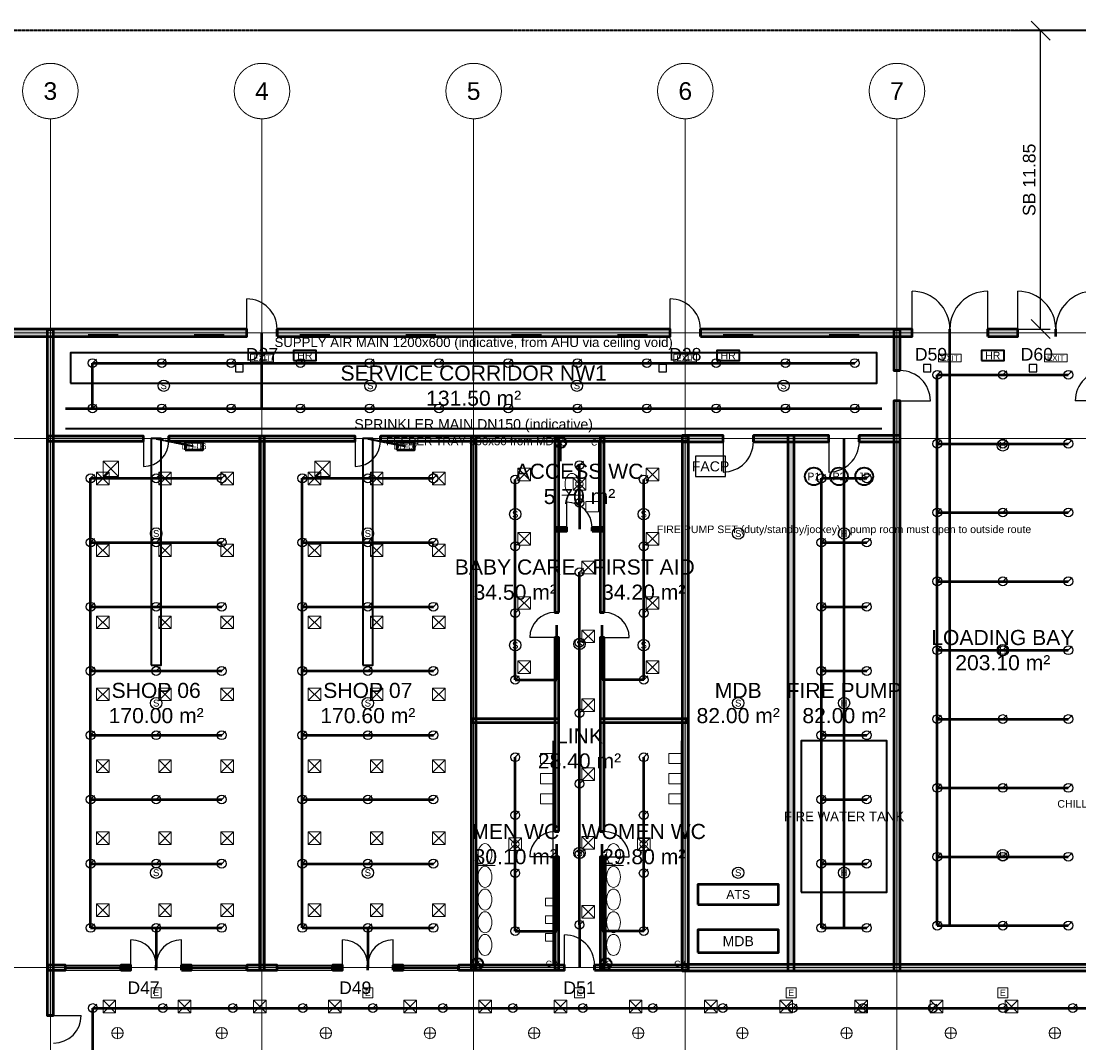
# Model space of a CAD drawing. Header units: millimetres. Extents: x -5300 to 125300, y -375 to 90375.
# Tile 5 of 10: x 21042 to 63018, y 49812 to 90375. Entities that reach past the tile are written whole.
import ezdxf
from ezdxf.enums import TextEntityAlignment as Align

# ---------------------------------------------------------------- set-up
doc = ezdxf.new("R2010")
doc.units = ezdxf.units.MM
for name, pattern in [('CENTER', [5.08, 3.175, -0.635, 0.635, -0.635]), ('DASHED', [1.524, 1.27, -0.254]), ('PHANTOM', [6.35, 3.175, -0.635, 0.635, -0.635, 0.635, -0.635])]:
    doc.linetypes.add(name, pattern=pattern)
for name, color, linetype, lineweight in [('ACHURADO', 8, 'Continuous', 9), ('COTAS', 1, 'Continuous', 18), ('E-ANNO-TEXT', 52, 'Continuous', 18), ('E-DB', 6, 'Continuous', 50), ('E-FALM', 230, 'Continuous', 25), ('E-LITE', 2, 'Continuous', 18), ('E-LITE-EMER', 40, 'Continuous', 18), ('E-TRAY', 210, 'DASHED', 35), ('EJES', 1, 'CENTER', 13), ('ETIQUETAS', 2, 'Continuous', 18), ('FP-ANNO-TEXT', 14, 'Continuous', 18), ('FP-HOSE', 20, 'Continuous', 35), ('FP-SPRK-HEAD', 1, 'Continuous', 25), ('FP-SPRK-PIPE', 12, 'Continuous', 50), ('LIMITE-PREDIO', 1, 'PHANTOM', 35), ('LOCALES', 2, 'Continuous', 18), ('M-ANNO-TEXT', 150, 'Continuous', 18), ('M-HVAC-RCG', 3, 'Continuous', 18), ('M-HVAC-SAD', 5, 'Continuous', 35), ('M-HVAC-SCD', 4, 'Continuous', 18), ('MUROS', 7, 'Continuous', 50), ('P-ANNO-TEXT', 94, 'Continuous', 18), ('P-DCW', 160, 'Continuous', 25), ('P-FIXT', 90, 'Continuous', 18), ('P-SANR', 34, 'Continuous', 35), ('PUERTAS', 3, 'Continuous', 25), ('VENTANAS', 5, 'Continuous', 25)]:
    doc.layers.add(name, color=color, linetype=linetype, lineweight=lineweight)
doc.styles.add('MX-ARIAL', font='arial.ttf')
doc.dimstyles.new('MX-100-M', dxfattribs={"dimscale": 250, "dimtxt": 2, "dimasz": 1.5, "dimexe": 1.5, "dimexo": 1.5, "dimgap": 0.8, "dimtad": 1, "dimlfac": 0.001, "dimzin": 0, "dimdsep": 46, "dimtxsty": 'MX-ARIAL', "dimtsz": 1.5, "dimcen": 2.5, "dimclrd": 256, "dimclre": 256, "dimclrt": 256, "dimazin": 3, "dimtfac": 1, "dimtmove": 0, "dimatfit": 3})

msp = doc.modelspace()

# ---------------------------------------------------------------- hatches: boundary and pattern name
at = {"layer": 'ACHURADO'}
for points in [[(19100, 77850), (30000, 77850), (30000, 78150), (19100, 78150)], [(22325, 50900), (22325, 78125), (22075, 78125), (22075, 50900)], [(31200, 77850), (46800, 77850), (46800, 78150), (31200, 78150)], [(48000, 77850), (56400, 77850), (56400, 78150), (48000, 78150)], [(55925, 76500), (55925, 78125), (55675, 78125), (55675, 76500)], [(59400, 77850), (60600, 77850), (60600, 78150), (59400, 78150)], [(55925, 52675), (55925, 75300), (55675, 75300), (55675, 52675)], [(22100, 73700), (25900, 73700), (25900, 73900), (22100, 73900)], [(26900, 73700), (34300, 73700), (34300, 73900), (26900, 73900)], [(30700, 52700), (30700, 73900), (30500, 73900), (30500, 52700)], [(35300, 73700), (47500, 73700), (47500, 73900), (35300, 73900)], [(39100, 52700), (39100, 73900), (38900, 73900), (38900, 52700)], [(47275, 73675), (48900, 73675), (48900, 73925), (47275, 73925)], [(47525, 52675), (47525, 73925), (47275, 73925), (47275, 52675)], [(50100, 73675), (53100, 73675), (53100, 73925), (50100, 73925)], [(51725, 52675), (51725, 73925), (51475, 73925), (51475, 52675)], [(54300, 73675), (55925, 73675), (55925, 73925), (54300, 73925)], [(42375, 66900), (42375, 73875), (42225, 73875), (42225, 66900)], [(44175, 66900), (44175, 73875), (44025, 73875), (44025, 66900)], [(42225, 70125), (42700, 70125), (42700, 70275), (42225, 70275)], [(43700, 70125), (44175, 70125), (44175, 70275), (43700, 70275)], [(42375, 58200), (42375, 65900), (42225, 65900), (42225, 58200)], [(44175, 58200), (44175, 65900), (44025, 65900), (44025, 58200)], [(38925, 62525), (42375, 62525), (42375, 62675), (38925, 62675)], [(44025, 62525), (47475, 62525), (47475, 62675), (44025, 62675)], [(42375, 52725), (42375, 57200), (42225, 57200), (42225, 52725)], [(44175, 52725), (44175, 57200), (44025, 57200), (44025, 52725)], [(22100, 52700), (22800, 52700), (22800, 52900), (22100, 52900)], [(25000, 52700), (25400, 52700), (25400, 52900), (25000, 52900)], [(27400, 52700), (27800, 52700), (27800, 52900), (27400, 52900)], [(30000, 52700), (31200, 52700), (31200, 52900), (30000, 52900)], [(33400, 52700), (33800, 52700), (33800, 52900), (33400, 52900)], [(35800, 52700), (36200, 52700), (36200, 52900), (35800, 52900)], [(38400, 52700), (42600, 52700), (42600, 52900), (38400, 52900)], [(43800, 52700), (47500, 52700), (47500, 52900), (43800, 52900)], [(47275, 52675), (72725, 52675), (72725, 52925), (47275, 52925)]]:
    msp.add_hatch(color=256, dxfattribs=at).paths.add_polyline_path(points)

# ---------------------------------------------------------------- linework, layer by layer
at = {"layer": 'E-DB'}
for points in [[(27550, 73350), (28250, 73350), (28250, 73650), (27550, 73650)], [(35950, 73350), (36650, 73350), (36650, 73650), (35950, 73650)], [(47900, 55300), (51100, 55300), (51100, 56100), (47900, 56100)], [(47900, 53400), (51100, 53400), (51100, 54300), (47900, 54300)]]:
    msp.add_lwpolyline(points, close=True, dxfattribs=at)
at = {"layer": 'E-FALM'}
for points in [[(29550, 76450), (29850, 76450), (29850, 76750), (29550, 76750)], [(46350, 76450), (46650, 76450), (46650, 76750), (46350, 76750)], [(56850, 76450), (57150, 76450), (57150, 76750), (56850, 76750)], [(61050, 76450), (61350, 76450), (61350, 76750), (61050, 76750)], [(47800, 72300), (49000, 72300), (49000, 73100), (47800, 73100)]]:
    msp.add_lwpolyline(points, close=True, dxfattribs=at)
for centre in [(26700, 75900), (34900, 75900), (43100, 75900), (51300, 75900), (60000, 73533.333), (40650, 70800), (45750, 70800), (26400, 70033.333), (34800, 70033.333), (49500, 70033.333), (53700, 70033.333), (40650, 65600), (43200, 65650), (45750, 65600), (60000, 65400), (26400, 63300), (34800, 63300), (49500, 63300), (53700, 63300), (43200, 57350), (60000, 57266.667), (26400, 56566.667), (34800, 56566.667), (49500, 56566.667), (53700, 56566.667)]:
    msp.add_circle(centre, 225, dxfattribs=at)
at = {"layer": 'E-LITE'}
for p, q in [((24866.667, 49975), (24866.667, 50425)), ((29000, 49975), (29000, 50425)), ((33133.333, 49975), (33133.333, 50425)), ((37266.667, 49975), (37266.667, 50425)), ((41400, 49975), (41400, 50425)), ((45533.333, 49975), (45533.333, 50425)), ((49666.667, 49975), (49666.667, 50425)), ((53800, 49975), (53800, 50425)), ((57933.333, 49975), (57933.333, 50425)), ((62066.667, 49975), (62066.667, 50425)), ((24641.667, 50200), (25091.667, 50200)), ((28775, 50200), (29225, 50200)), ((32908.333, 50200), (33358.333, 50200)), ((37041.667, 50200), (37491.667, 50200)), ((41175, 50200), (41625, 50200)), ((45308.333, 50200), (45758.333, 50200)), ((49441.667, 50200), (49891.667, 50200)), ((53575, 50200), (54025, 50200)), ((57708.333, 50200), (58158.333, 50200)), ((61841.667, 50200), (62291.667, 50200))]:
    msp.add_line(p, q, dxfattribs=at)
at = {"layer": 'E-LITE', "const_width": 100}
for points in [[(23700, 77900), (24900, 77900)], [(27900, 77900), (29100, 77900)], [(32100, 77900), (33300, 77900)], [(36300, 77900), (37500, 77900)], [(40500, 77900), (41700, 77900)], [(44700, 77900), (45900, 77900)], [(48900, 77900), (50100, 77900)], [(53100, 77900), (54300, 77900)]]:
    msp.add_lwpolyline(points, dxfattribs=at)
at = {"layer": 'E-LITE'}
for centre in [(24866.667, 50200), (29000, 50200), (33133.333, 50200), (37266.667, 50200), (41400, 50200), (45533.333, 50200), (49666.667, 50200), (53800, 50200), (57933.333, 50200), (62066.667, 50200)]:
    msp.add_circle(centre, 225, dxfattribs=at)
at = {"layer": 'E-LITE-EMER'}
for points in [[(30150, 76850), (31050, 76850), (31050, 77150), (30150, 77150)], [(46950, 76850), (47850, 76850), (47850, 77150), (46950, 77150)], [(57450, 76850), (58350, 76850), (58350, 77150), (57450, 77150)], [(61650, 76850), (62550, 76850), (62550, 77150), (61650, 77150)], [(26200, 51600), (26600, 51600), (26600, 52000), (26200, 52000)], [(34600, 51600), (35000, 51600), (35000, 52000), (34600, 52000)], [(43000, 51600), (43400, 51600), (43400, 52000), (43000, 52000)], [(51400, 51600), (51800, 51600), (51800, 52000), (51400, 52000)], [(59800, 51600), (60200, 51600), (60200, 52000), (59800, 52000)]]:
    msp.add_lwpolyline(points, close=True, dxfattribs=at)
at = {"layer": 'E-TRAY'}
for p, q in [((22800, 74200), (55200, 74200)), ((26400, 73800), (27900, 73500)), ((34800, 73800), (36300, 73500))]:
    msp.add_line(p, q, dxfattribs=at)
at = {"layer": 'EJES'}
for p, q in [((22200, 7100), (22200, 86500)), ((30600, 7100), (30600, 86500)), ((39000, 7100), (39000, 86500)), ((47400, 7100), (47400, 86500)), ((55800, 7100), (55800, 86500)), ((-3100, 78000), (123100, 78000)), ((-3100, 73800), (123100, 73800)), ((-3100, 52800), (123100, 52800))]:
    msp.add_line(p, q, dxfattribs=at)
for centre in [(22200, 87600), (30600, 87600), (39000, 87600), (47400, 87600), (55800, 87600)]:
    msp.add_circle(centre, 1100, dxfattribs=at)
at = {"layer": 'FP-HOSE'}
for points in [[(31850, 76900), (32750, 76900), (32750, 77300), (31850, 77300)], [(48650, 76900), (49550, 76900), (49550, 77300), (48650, 77300)], [(59150, 76900), (60050, 76900), (60050, 77300), (59150, 77300)], [(52000, 55800), (55400, 55800), (55400, 61800), (52000, 61800)]]:
    msp.add_lwpolyline(points, close=True, dxfattribs=at)
for centre in [(52500, 72300), (53500, 72300), (54500, 72300)]:
    msp.add_circle(centre, 350, dxfattribs=at)
at = {"layer": 'FP-SPRK-HEAD'}
for p, q in [((23875, 76800), (24032.5, 76957.5)), ((26625, 76800), (26782.5, 76957.5)), ((29375, 76800), (29532.5, 76957.5)), ((32125, 76800), (32282.5, 76957.5)), ((34875, 76800), (35032.5, 76957.5)), ((37625, 76800), (37782.5, 76957.5)), ((40375, 76800), (40532.5, 76957.5)), ((43125, 76800), (43282.5, 76957.5)), ((45875, 76800), (46032.5, 76957.5)), ((48625, 76800), (48782.5, 76957.5)), ((51375, 76800), (51532.5, 76957.5)), ((54125, 76800), (54282.5, 76957.5)), ((57400, 76333.333), (57557.5, 76490.833)), ((60000, 76333.333), (60157.5, 76490.833)), ((62600, 76333.333), (62757.5, 76490.833)), ((23875, 75000), (24032.5, 75157.5)), ((26625, 75000), (26782.5, 75157.5)), ((29375, 75000), (29532.5, 75157.5)), ((32125, 75000), (32282.5, 75157.5)), ((34875, 75000), (35032.5, 75157.5)), ((37625, 75000), (37782.5, 75157.5)), ((40375, 75000), (40532.5, 75157.5)), ((43125, 75000), (43282.5, 75157.5)), ((45875, 75000), (46032.5, 75157.5)), ((48625, 75000), (48782.5, 75157.5)), ((51375, 75000), (51532.5, 75157.5)), ((54125, 75000), (54282.5, 75157.5)), ((57400, 73600), (57557.5, 73757.5)), ((60000, 73600), (60157.5, 73757.5)), ((62600, 73600), (62757.5, 73757.5)), ((43200, 72750), (43357.5, 72907.5)), ((23800, 72225), (23957.5, 72382.5)), ((26400, 72225), (26557.5, 72382.5)), ((29000, 72225), (29157.5, 72382.5)), ((32200, 72225), (32357.5, 72382.5)), ((34800, 72225), (34957.5, 72382.5)), ((37400, 72225), (37557.5, 72382.5)), ((40650, 72175), (40807.5, 72332.5)), ((45750, 72175), (45907.5, 72332.5)), ((52800, 72225), (52957.5, 72382.5)), ((54600, 72225), (54757.5, 72382.5)), ((43200, 71250), (43357.5, 71407.5)), ((57400, 70866.667), (57557.5, 71024.167)), ((60000, 70866.667), (60157.5, 71024.167)), ((62600, 70866.667), (62757.5, 71024.167)), ((23800, 69675), (23957.5, 69832.5)), ((26400, 69675), (26557.5, 69832.5)), ((29000, 69675), (29157.5, 69832.5)), ((32200, 69675), (32357.5, 69832.5)), ((34800, 69675), (34957.5, 69832.5)), ((37400, 69675), (37557.5, 69832.5)), ((40650, 69525), (40807.5, 69682.5)), ((45750, 69525), (45907.5, 69682.5)), ((52800, 69675), (52957.5, 69832.5)), ((54600, 69675), (54757.5, 69832.5)), ((43200, 68500), (43357.5, 68657.5)), ((57400, 68133.333), (57557.5, 68290.833)), ((60000, 68133.333), (60157.5, 68290.833)), ((62600, 68133.333), (62757.5, 68290.833)), ((23800, 67125), (23957.5, 67282.5)), ((26400, 67125), (26557.5, 67282.5)), ((29000, 67125), (29157.5, 67282.5)), ((32200, 67125), (32357.5, 67282.5)), ((34800, 67125), (34957.5, 67282.5)), ((37400, 67125), (37557.5, 67282.5)), ((52800, 67125), (52957.5, 67282.5)), ((54600, 67125), (54757.5, 67282.5)), ((40650, 66875), (40807.5, 67032.5)), ((45750, 66875), (45907.5, 67032.5)), ((43200, 65700), (43357.5, 65857.5)), ((57400, 65400), (57557.5, 65557.5)), ((60000, 65400), (60157.5, 65557.5)), ((62600, 65400), (62757.5, 65557.5)), ((23800, 64575), (23957.5, 64732.5)), ((26400, 64575), (26557.5, 64732.5)), ((29000, 64575), (29157.5, 64732.5)), ((32200, 64575), (32357.5, 64732.5)), ((34800, 64575), (34957.5, 64732.5)), ((37400, 64575), (37557.5, 64732.5)), ((52800, 64575), (52957.5, 64732.5)), ((54600, 64575), (54757.5, 64732.5)), ((40650, 64225), (40807.5, 64382.5)), ((45750, 64225), (45907.5, 64382.5)), ((43200, 62900), (43357.5, 63057.5)), ((57400, 62666.667), (57557.5, 62824.167)), ((60000, 62666.667), (60157.5, 62824.167)), ((62600, 62666.667), (62757.5, 62824.167)), ((23800, 62025), (23957.5, 62182.5)), ((26400, 62025), (26557.5, 62182.5)), ((29000, 62025), (29157.5, 62182.5)), ((32200, 62025), (32357.5, 62182.5)), ((34800, 62025), (34957.5, 62182.5)), ((37400, 62025), (37557.5, 62182.5)), ((52800, 62025), (52957.5, 62182.5)), ((54600, 62025), (54757.5, 62182.5)), ((40650, 61150), (40807.5, 61307.5)), ((45750, 61150), (45907.5, 61307.5)), ((43200, 60100), (43357.5, 60257.5)), ((57400, 59933.333), (57557.5, 60090.833)), ((60000, 59933.333), (60157.5, 60090.833)), ((62600, 59933.333), (62757.5, 60090.833)), ((23800, 59475), (23957.5, 59632.5)), ((26400, 59475), (26557.5, 59632.5)), ((29000, 59475), (29157.5, 59632.5)), ((32200, 59475), (32357.5, 59632.5)), ((34800, 59475), (34957.5, 59632.5)), ((37400, 59475), (37557.5, 59632.5)), ((52800, 59475), (52957.5, 59632.5)), ((54600, 59475), (54757.5, 59632.5)), ((40650, 58850), (40807.5, 59007.5)), ((45750, 58850), (45907.5, 59007.5)), ((43200, 57300), (43357.5, 57457.5)), ((57400, 57200), (57557.5, 57357.5)), ((60000, 57200), (60157.5, 57357.5)), ((62600, 57200), (62757.5, 57357.5)), ((23800, 56925), (23957.5, 57082.5)), ((26400, 56925), (26557.5, 57082.5)), ((29000, 56925), (29157.5, 57082.5)), ((32200, 56925), (32357.5, 57082.5)), ((34800, 56925), (34957.5, 57082.5)), ((37400, 56925), (37557.5, 57082.5)), ((40650, 56550), (40807.5, 56707.5)), ((45750, 56550), (45907.5, 56707.5)), ((52800, 56925), (52957.5, 57082.5)), ((54600, 56925), (54757.5, 57082.5)), ((43200, 54500), (43357.5, 54657.5)), ((57400, 54466.667), (57557.5, 54624.167)), ((60000, 54466.667), (60157.5, 54624.167)), ((62600, 54466.667), (62757.5, 54624.167)), ((23800, 54375), (23957.5, 54532.5)), ((26400, 54375), (26557.5, 54532.5)), ((29000, 54375), (29157.5, 54532.5)), ((32200, 54375), (32357.5, 54532.5)), ((34800, 54375), (34957.5, 54532.5)), ((37400, 54375), (37557.5, 54532.5)), ((40650, 54250), (40807.5, 54407.5)), ((45750, 54250), (45907.5, 54407.5)), ((52800, 54375), (52957.5, 54532.5)), ((54600, 54375), (54757.5, 54532.5)), ((23888.889, 51192.857), (24046.389, 51350.357)), ((26666.667, 51192.857), (26824.167, 51350.357)), ((29444.444, 51192.857), (29601.944, 51350.357)), ((32222.222, 51192.857), (32379.722, 51350.357)), ((35000, 51192.857), (35157.5, 51350.357)), ((37777.778, 51192.857), (37935.278, 51350.357)), ((40555.556, 51192.857), (40713.056, 51350.357)), ((43333.333, 51192.857), (43490.833, 51350.357)), ((46111.111, 51192.857), (46268.611, 51350.357)), ((48888.889, 51192.857), (49046.389, 51350.357)), ((51666.667, 51192.857), (51824.167, 51350.357)), ((54444.444, 51192.857), (54601.944, 51350.357)), ((57222.222, 51192.857), (57379.722, 51350.357)), ((60000, 51192.857), (60157.5, 51350.357)), ((62777.778, 51192.857), (62935.278, 51350.357))]:
    msp.add_line(p, q, dxfattribs=at)
for centre in [(23875, 76800), (26625, 76800), (29375, 76800), (32125, 76800), (34875, 76800), (37625, 76800), (40375, 76800), (43125, 76800), (45875, 76800), (48625, 76800), (51375, 76800), (54125, 76800), (57400, 76333.333), (60000, 76333.333), (62600, 76333.333), (23875, 75000), (26625, 75000), (29375, 75000), (32125, 75000), (34875, 75000), (37625, 75000), (40375, 75000), (43125, 75000), (45875, 75000), (48625, 75000), (51375, 75000), (54125, 75000), (57400, 73600), (60000, 73600), (62600, 73600), (43200, 72750), (23800, 72225), (26400, 72225), (29000, 72225), (32200, 72225), (34800, 72225), (37400, 72225), (40650, 72175), (45750, 72175), (52800, 72225), (54600, 72225), (43200, 71250), (57400, 70866.667), (60000, 70866.667), (62600, 70866.667), (23800, 69675), (26400, 69675), (29000, 69675), (32200, 69675), (34800, 69675), (37400, 69675), (40650, 69525), (45750, 69525), (52800, 69675), (54600, 69675), (43200, 68500), (57400, 68133.333), (60000, 68133.333), (62600, 68133.333), (23800, 67125), (26400, 67125), (29000, 67125), (32200, 67125), (34800, 67125), (37400, 67125), (52800, 67125), (54600, 67125), (40650, 66875), (45750, 66875), (43200, 65700), (57400, 65400), (60000, 65400), (62600, 65400), (23800, 64575), (26400, 64575), (29000, 64575), (32200, 64575), (34800, 64575), (37400, 64575), (52800, 64575), (54600, 64575), (40650, 64225), (45750, 64225), (43200, 62900), (57400, 62666.667), (60000, 62666.667), (62600, 62666.667), (23800, 62025), (26400, 62025), (29000, 62025), (32200, 62025), (34800, 62025), (37400, 62025), (52800, 62025), (54600, 62025), (40650, 61150), (45750, 61150), (43200, 60100), (57400, 59933.333), (60000, 59933.333), (62600, 59933.333), (23800, 59475), (26400, 59475), (29000, 59475), (32200, 59475), (34800, 59475), (37400, 59475), (52800, 59475), (54600, 59475), (40650, 58850), (45750, 58850), (23800, 56925), (26400, 56925), (29000, 56925), (32200, 56925), (34800, 56925), (37400, 56925), (43200, 57300), (52800, 56925), (54600, 56925), (57400, 57200), (60000, 57200), (62600, 57200), (40650, 56550), (45750, 56550), (43200, 54500), (57400, 54466.667), (60000, 54466.667), (62600, 54466.667), (23800, 54375), (26400, 54375), (29000, 54375), (32200, 54375), (34800, 54375), (37400, 54375), (40650, 54250), (45750, 54250), (52800, 54375), (54600, 54375), (23888.889, 51192.857), (26666.667, 51192.857), (29444.444, 51192.857), (32222.222, 51192.857), (35000, 51192.857), (37777.778, 51192.857), (40555.556, 51192.857), (43333.333, 51192.857), (46111.111, 51192.857), (48888.889, 51192.857), (51666.667, 51192.857), (54444.444, 51192.857), (57222.222, 51192.857), (60000, 51192.857), (62777.778, 51192.857)]:
    msp.add_circle(centre, 175, dxfattribs=at)
at = {"layer": 'FP-SPRK-PIPE'}
for p, q in [((30600, 75000), (30600, 78000)), ((57900, 54466.667), (57900, 78000)), ((23875, 76800), (26625, 76800)), ((23875, 75000), (23875, 76800)), ((26625, 76800), (29375, 76800)), ((29375, 76800), (32125, 76800)), ((32125, 76800), (34875, 76800)), ((34875, 76800), (37625, 76800)), ((37625, 76800), (40375, 76800)), ((40375, 76800), (43125, 76800)), ((43125, 76800), (45875, 76800)), ((45875, 76800), (48625, 76800)), ((48625, 76800), (51375, 76800)), ((51375, 76800), (54125, 76800)), ((57400, 76333.333), (60000, 76333.333)), ((57400, 73600), (57400, 76333.333)), ((60000, 76333.333), (62600, 76333.333)), ((22800, 75000), (55200, 75000)), ((23875, 75000), (26625, 75000)), ((23875, 75000), (30600, 75000)), ((26625, 75000), (29375, 75000)), ((29375, 75000), (32125, 75000)), ((32125, 75000), (34875, 75000)), ((34875, 75000), (37625, 75000)), ((37625, 75000), (40375, 75000)), ((40375, 75000), (43125, 75000)), ((43125, 75000), (45875, 75000)), ((45875, 75000), (48625, 75000)), ((48625, 75000), (51375, 75000)), ((51375, 75000), (54125, 75000)), ((53700, 54375), (53700, 73800)), ((57400, 73600), (60000, 73600)), ((57400, 70866.667), (57400, 73600)), ((60000, 73600), (62600, 73600)), ((43200, 71250), (43200, 72750)), ((23800, 72225), (26400, 72225)), ((23800, 69675), (23800, 72225)), ((26400, 72225), (29000, 72225)), ((32200, 72225), (34800, 72225)), ((32200, 69675), (32200, 72225)), ((34800, 72225), (37400, 72225)), ((52800, 72225), (54600, 72225)), ((52800, 69675), (52800, 72225)), ((40650, 69525), (40650, 72175)), ((45750, 69525), (45750, 72175)), ((43200, 71250), (43200, 71250)), ((43200, 71250), (43200, 70200)), ((57400, 70866.667), (60000, 70866.667)), ((57400, 68133.333), (57400, 70866.667)), ((60000, 70866.667), (62600, 70866.667)), ((23800, 69675), (26400, 69675)), ((23800, 67125), (23800, 69675)), ((26400, 69675), (29000, 69675)), ((32200, 69675), (34800, 69675)), ((32200, 67125), (32200, 69675)), ((34800, 69675), (37400, 69675)), ((40650, 66875), (40650, 69525)), ((45750, 66875), (45750, 69525)), ((52800, 69675), (54600, 69675)), ((52800, 67125), (52800, 69675)), ((43200, 65700), (43200, 68500)), ((57400, 68133.333), (60000, 68133.333)), ((57400, 65400), (57400, 68133.333)), ((60000, 68133.333), (62600, 68133.333)), ((23800, 67125), (26400, 67125)), ((23800, 64575), (23800, 67125)), ((26400, 67125), (29000, 67125)), ((32200, 67125), (34800, 67125)), ((32200, 64575), (32200, 67125)), ((34800, 67125), (37400, 67125)), ((40650, 64225), (40650, 66875)), ((45750, 64225), (45750, 66875)), ((52800, 67125), (54600, 67125)), ((52800, 64575), (52800, 67125)), ((42300, 64225), (42300, 66400)), ((44100, 64225), (44100, 66400)), ((43200, 62900), (43200, 65700)), ((57400, 65400), (60000, 65400)), ((57400, 62666.667), (57400, 65400)), ((60000, 65400), (62600, 65400)), ((23800, 64575), (26400, 64575)), ((23800, 62025), (23800, 64575)), ((26400, 64575), (29000, 64575)), ((32200, 64575), (34800, 64575)), ((32200, 62025), (32200, 64575)), ((34800, 64575), (37400, 64575)), ((40650, 64225), (42300, 64225)), ((45750, 64225), (44100, 64225)), ((52800, 64575), (54600, 64575)), ((52800, 62025), (52800, 64575)), ((43200, 60100), (43200, 62900)), ((57400, 62666.667), (60000, 62666.667)), ((57400, 59933.333), (57400, 62666.667)), ((60000, 62666.667), (62600, 62666.667)), ((23800, 62025), (26400, 62025)), ((23800, 59475), (23800, 62025)), ((26400, 62025), (29000, 62025)), ((32200, 62025), (34800, 62025)), ((32200, 59475), (32200, 62025)), ((34800, 62025), (37400, 62025)), ((52800, 62025), (54600, 62025)), ((52800, 59475), (52800, 62025)), ((40650, 58850), (40650, 61150)), ((45750, 58850), (45750, 61150)), ((43200, 57300), (43200, 60100)), ((57400, 59933.333), (60000, 59933.333)), ((57400, 57200), (57400, 59933.333)), ((60000, 59933.333), (62600, 59933.333)), ((23800, 59475), (26400, 59475)), ((23800, 56925), (23800, 59475)), ((26400, 59475), (29000, 59475)), ((32200, 59475), (34800, 59475)), ((32200, 56925), (32200, 59475)), ((34800, 59475), (37400, 59475)), ((52800, 59475), (54600, 59475)), ((52800, 56925), (52800, 59475)), ((40650, 56550), (40650, 58850)), ((45750, 56550), (45750, 58850)), ((42300, 54250), (42300, 57700)), ((44100, 54250), (44100, 57700)), ((43200, 54500), (43200, 57300)), ((57400, 57200), (60000, 57200)), ((57400, 54466.667), (57400, 57200)), ((60000, 57200), (62600, 57200)), ((23800, 56925), (26400, 56925)), ((23800, 54375), (23800, 56925)), ((26400, 56925), (29000, 56925)), ((32200, 56925), (34800, 56925)), ((32200, 54375), (32200, 56925)), ((34800, 56925), (37400, 56925)), ((52800, 56925), (54600, 56925)), ((52800, 54375), (52800, 56925)), ((40650, 54250), (40650, 56550)), ((45750, 54250), (45750, 56550)), ((23800, 54375), (26400, 54375)), ((23800, 54375), (26400, 54375)), ((26400, 54375), (29000, 54375)), ((26400, 54375), (26400, 52800)), ((32200, 54375), (34800, 54375)), ((32200, 54375), (34800, 54375)), ((34800, 54375), (37400, 54375)), ((34800, 54375), (34800, 52800)), ((40650, 54250), (42300, 54250)), ((43200, 54500), (43200, 54500)), ((43200, 54500), (43200, 52800)), ((45750, 54250), (44100, 54250)), ((52800, 54375), (54600, 54375)), ((52800, 54375), (53700, 54375)), ((57400, 54466.667), (60000, 54466.667)), ((57400, 54466.667), (57900, 54466.667)), ((60000, 54466.667), (62600, 54466.667)), ((23888.889, 51192.857), (26666.667, 51192.857)), ((23888.889, 48578.571), (23888.889, 51192.857)), ((26666.667, 51192.857), (29444.444, 51192.857)), ((29444.444, 51192.857), (32222.222, 51192.857)), ((32222.222, 51192.857), (35000, 51192.857)), ((35000, 51192.857), (37777.778, 51192.857)), ((37777.778, 51192.857), (40555.556, 51192.857)), ((40555.556, 51192.857), (43333.333, 51192.857)), ((43333.333, 51192.857), (46111.111, 51192.857)), ((46111.111, 51192.857), (48888.889, 51192.857)), ((48888.889, 51192.857), (51666.667, 51192.857)), ((51666.667, 51192.857), (54444.444, 51192.857)), ((54444.444, 51192.857), (57222.222, 51192.857)), ((57222.222, 51192.857), (60000, 51192.857)), ((60000, 51192.857), (62777.778, 51192.857)), ((62777.778, 51192.857), (65555.556, 51192.857))]:
    msp.add_line(p, q, dxfattribs=at)
at = {"layer": 'LIMITE-PREDIO'}
msp.add_lwpolyline([(0, 0), (120000, 0), (120000, 90000), (0, 90000)], close=True, dxfattribs=at)
at = {"layer": 'M-HVAC-RCG'}
for p, q in [((24300, 72300), (24900, 72900)), ((24300, 72900), (24900, 72300)), ((32700, 72300), (33300, 72900)), ((32700, 72900), (33300, 72300)), ((42950, 71750), (43450, 72250)), ((42950, 72250), (43450, 71750)), ((40400, 57450), (40900, 57950)), ((40400, 57950), (40900, 57450)), ((45500, 57450), (46000, 57950)), ((45500, 57950), (46000, 57450))]:
    msp.add_line(p, q, dxfattribs=at)
for points in [[(24300, 72300), (24900, 72300), (24900, 72900), (24300, 72900)], [(32700, 72300), (33300, 72300), (33300, 72900), (32700, 72900)], [(42950, 71750), (43450, 71750), (43450, 72250), (42950, 72250)], [(40400, 57450), (40900, 57450), (40900, 57950), (40400, 57950)], [(45500, 57450), (46000, 57450), (46000, 57950), (45500, 57950)]]:
    msp.add_lwpolyline(points, close=True, dxfattribs=at)
at = {"layer": 'M-HVAC-SAD'}
for points in [[(23000, 76000), (55000, 76000), (55000, 77200), (23000, 77200)], [(26200, 64800), (26600, 64800), (26600, 73800), (26200, 73800)], [(34600, 64800), (35000, 64800), (35000, 73800), (34600, 73800)]]:
    msp.add_lwpolyline(points, close=True, dxfattribs=at)
at = {"layer": 'M-HVAC-SCD'}
for p, q in [((40750, 72125), (41250, 72625)), ((40750, 72625), (41250, 72125)), ((45850, 72125), (46350, 72625)), ((45850, 72625), (46350, 72125)), ((24033.333, 71971.429), (24533.333, 72471.429)), ((24033.333, 72471.429), (24533.333, 71971.429)), ((26500, 71971.429), (27000, 72471.429)), ((26500, 72471.429), (27000, 71971.429)), ((28966.667, 71971.429), (29466.667, 72471.429)), ((28966.667, 72471.429), (29466.667, 71971.429)), ((32433.333, 71971.429), (32933.333, 72471.429)), ((32433.333, 72471.429), (32933.333, 71971.429)), ((34900, 71971.429), (35400, 72471.429)), ((34900, 72471.429), (35400, 71971.429)), ((37366.667, 71971.429), (37866.667, 72471.429)), ((37366.667, 72471.429), (37866.667, 71971.429)), ((40750, 69575), (41250, 70075)), ((40750, 70075), (41250, 69575)), ((45850, 69575), (46350, 70075)), ((45850, 70075), (46350, 69575)), ((24033.333, 69114.286), (24533.333, 69614.286)), ((24033.333, 69614.286), (24533.333, 69114.286)), ((26500, 69114.286), (27000, 69614.286)), ((26500, 69614.286), (27000, 69114.286)), ((28966.667, 69114.286), (29466.667, 69614.286)), ((28966.667, 69614.286), (29466.667, 69114.286)), ((32433.333, 69114.286), (32933.333, 69614.286)), ((32433.333, 69614.286), (32933.333, 69114.286)), ((34900, 69114.286), (35400, 69614.286)), ((34900, 69614.286), (35400, 69114.286)), ((37366.667, 69114.286), (37866.667, 69614.286)), ((37366.667, 69614.286), (37866.667, 69114.286)), ((43300, 68433.333), (43800, 68933.333)), ((43300, 68933.333), (43800, 68433.333)), ((40750, 67025), (41250, 67525)), ((40750, 67525), (41250, 67025)), ((45850, 67025), (46350, 67525)), ((45850, 67525), (46350, 67025)), ((24033.333, 66257.143), (24533.333, 66757.143)), ((24033.333, 66757.143), (24533.333, 66257.143)), ((26500, 66257.143), (27000, 66757.143)), ((26500, 66757.143), (27000, 66257.143)), ((28966.667, 66257.143), (29466.667, 66757.143)), ((28966.667, 66757.143), (29466.667, 66257.143)), ((32433.333, 66257.143), (32933.333, 66757.143)), ((32433.333, 66757.143), (32933.333, 66257.143)), ((34900, 66257.143), (35400, 66757.143)), ((34900, 66757.143), (35400, 66257.143)), ((37366.667, 66257.143), (37866.667, 66757.143)), ((37366.667, 66757.143), (37866.667, 66257.143)), ((43300, 65700), (43800, 66200)), ((43300, 66200), (43800, 65700)), ((40750, 64475), (41250, 64975)), ((40750, 64975), (41250, 64475)), ((45850, 64475), (46350, 64975)), ((45850, 64975), (46350, 64475)), ((24033.333, 63400), (24533.333, 63900)), ((24033.333, 63900), (24533.333, 63400)), ((26500, 63400), (27000, 63900)), ((26500, 63900), (27000, 63400)), ((28966.667, 63400), (29466.667, 63900)), ((28966.667, 63900), (29466.667, 63400)), ((32433.333, 63400), (32933.333, 63900)), ((32433.333, 63900), (32933.333, 63400)), ((34900, 63400), (35400, 63900)), ((34900, 63900), (35400, 63400)), ((37366.667, 63400), (37866.667, 63900)), ((37366.667, 63900), (37866.667, 63400)), ((43300, 62966.667), (43800, 63466.667)), ((43300, 63466.667), (43800, 62966.667)), ((24033.333, 60542.857), (24533.333, 61042.857)), ((24033.333, 61042.857), (24533.333, 60542.857)), ((26500, 60542.857), (27000, 61042.857)), ((26500, 61042.857), (27000, 60542.857)), ((28966.667, 60542.857), (29466.667, 61042.857)), ((28966.667, 61042.857), (29466.667, 60542.857)), ((32433.333, 60542.857), (32933.333, 61042.857)), ((32433.333, 61042.857), (32933.333, 60542.857)), ((34900, 60542.857), (35400, 61042.857)), ((34900, 61042.857), (35400, 60542.857)), ((37366.667, 60542.857), (37866.667, 61042.857)), ((37366.667, 61042.857), (37866.667, 60542.857)), ((43300, 60233.333), (43800, 60733.333)), ((43300, 60733.333), (43800, 60233.333)), ((24033.333, 57685.714), (24533.333, 58185.714)), ((24033.333, 58185.714), (24533.333, 57685.714)), ((26500, 57685.714), (27000, 58185.714)), ((26500, 58185.714), (27000, 57685.714)), ((28966.667, 57685.714), (29466.667, 58185.714)), ((28966.667, 58185.714), (29466.667, 57685.714)), ((32433.333, 57685.714), (32933.333, 58185.714)), ((32433.333, 58185.714), (32933.333, 57685.714)), ((34900, 57685.714), (35400, 58185.714)), ((34900, 58185.714), (35400, 57685.714)), ((37366.667, 57685.714), (37866.667, 58185.714)), ((37366.667, 58185.714), (37866.667, 57685.714)), ((43300, 57500), (43800, 58000)), ((43300, 58000), (43800, 57500)), ((24033.333, 54828.571), (24533.333, 55328.571)), ((24033.333, 55328.571), (24533.333, 54828.571)), ((26500, 54828.571), (27000, 55328.571)), ((26500, 55328.571), (27000, 54828.571)), ((28966.667, 54828.571), (29466.667, 55328.571)), ((28966.667, 55328.571), (29466.667, 54828.571)), ((32433.333, 54828.571), (32933.333, 55328.571)), ((32433.333, 55328.571), (32933.333, 54828.571)), ((34900, 54828.571), (35400, 55328.571)), ((34900, 55328.571), (35400, 54828.571)), ((37366.667, 54828.571), (37866.667, 55328.571)), ((37366.667, 55328.571), (37866.667, 54828.571)), ((43300, 54766.667), (43800, 55266.667)), ((43300, 55266.667), (43800, 54766.667)), ((24292, 51007.692), (24792, 51507.692)), ((24292, 51507.692), (24792, 51007.692)), ((27276, 51007.692), (27776, 51507.692)), ((27276, 51507.692), (27776, 51007.692)), ((30260, 51007.692), (30760, 51507.692)), ((30260, 51507.692), (30760, 51007.692)), ((33244, 51007.692), (33744, 51507.692)), ((33244, 51507.692), (33744, 51007.692)), ((36228, 51007.692), (36728, 51507.692)), ((36228, 51507.692), (36728, 51007.692)), ((39212, 51007.692), (39712, 51507.692)), ((39212, 51507.692), (39712, 51007.692)), ((42196, 51007.692), (42696, 51507.692)), ((42196, 51507.692), (42696, 51007.692)), ((45180, 51007.692), (45680, 51507.692)), ((45180, 51507.692), (45680, 51007.692)), ((48164, 51007.692), (48664, 51507.692)), ((48164, 51507.692), (48664, 51007.692)), ((51148, 51007.692), (51648, 51507.692)), ((51148, 51507.692), (51648, 51007.692)), ((54132, 51007.692), (54632, 51507.692)), ((54132, 51507.692), (54632, 51007.692)), ((57116, 51007.692), (57616, 51507.692)), ((57116, 51507.692), (57616, 51007.692)), ((60100, 51007.692), (60600, 51507.692)), ((60100, 51507.692), (60600, 51007.692))]:
    msp.add_line(p, q, dxfattribs=at)
for points in [[(40750, 72125), (41250, 72125), (41250, 72625), (40750, 72625)], [(45850, 72125), (46350, 72125), (46350, 72625), (45850, 72625)], [(24033.333, 71971.429), (24533.333, 71971.429), (24533.333, 72471.429), (24033.333, 72471.429)], [(26500, 71971.429), (27000, 71971.429), (27000, 72471.429), (26500, 72471.429)], [(28966.667, 71971.429), (29466.667, 71971.429), (29466.667, 72471.429), (28966.667, 72471.429)], [(32433.333, 71971.429), (32933.333, 71971.429), (32933.333, 72471.429), (32433.333, 72471.429)], [(34900, 71971.429), (35400, 71971.429), (35400, 72471.429), (34900, 72471.429)], [(37366.667, 71971.429), (37866.667, 71971.429), (37866.667, 72471.429), (37366.667, 72471.429)], [(40750, 69575), (41250, 69575), (41250, 70075), (40750, 70075)], [(45850, 69575), (46350, 69575), (46350, 70075), (45850, 70075)], [(24033.333, 69114.286), (24533.333, 69114.286), (24533.333, 69614.286), (24033.333, 69614.286)], [(26500, 69114.286), (27000, 69114.286), (27000, 69614.286), (26500, 69614.286)], [(28966.667, 69114.286), (29466.667, 69114.286), (29466.667, 69614.286), (28966.667, 69614.286)], [(32433.333, 69114.286), (32933.333, 69114.286), (32933.333, 69614.286), (32433.333, 69614.286)], [(34900, 69114.286), (35400, 69114.286), (35400, 69614.286), (34900, 69614.286)], [(37366.667, 69114.286), (37866.667, 69114.286), (37866.667, 69614.286), (37366.667, 69614.286)], [(43300, 68433.333), (43800, 68433.333), (43800, 68933.333), (43300, 68933.333)], [(40750, 67025), (41250, 67025), (41250, 67525), (40750, 67525)], [(45850, 67025), (46350, 67025), (46350, 67525), (45850, 67525)], [(24033.333, 66257.143), (24533.333, 66257.143), (24533.333, 66757.143), (24033.333, 66757.143)], [(26500, 66257.143), (27000, 66257.143), (27000, 66757.143), (26500, 66757.143)], [(28966.667, 66257.143), (29466.667, 66257.143), (29466.667, 66757.143), (28966.667, 66757.143)], [(32433.333, 66257.143), (32933.333, 66257.143), (32933.333, 66757.143), (32433.333, 66757.143)], [(34900, 66257.143), (35400, 66257.143), (35400, 66757.143), (34900, 66757.143)], [(37366.667, 66257.143), (37866.667, 66257.143), (37866.667, 66757.143), (37366.667, 66757.143)], [(43300, 65700), (43800, 65700), (43800, 66200), (43300, 66200)], [(40750, 64475), (41250, 64475), (41250, 64975), (40750, 64975)], [(45850, 64475), (46350, 64475), (46350, 64975), (45850, 64975)], [(24033.333, 63400), (24533.333, 63400), (24533.333, 63900), (24033.333, 63900)], [(26500, 63400), (27000, 63400), (27000, 63900), (26500, 63900)], [(28966.667, 63400), (29466.667, 63400), (29466.667, 63900), (28966.667, 63900)], [(32433.333, 63400), (32933.333, 63400), (32933.333, 63900), (32433.333, 63900)], [(34900, 63400), (35400, 63400), (35400, 63900), (34900, 63900)], [(37366.667, 63400), (37866.667, 63400), (37866.667, 63900), (37366.667, 63900)], [(43300, 62966.667), (43800, 62966.667), (43800, 63466.667), (43300, 63466.667)], [(24033.333, 60542.857), (24533.333, 60542.857), (24533.333, 61042.857), (24033.333, 61042.857)], [(26500, 60542.857), (27000, 60542.857), (27000, 61042.857), (26500, 61042.857)], [(28966.667, 60542.857), (29466.667, 60542.857), (29466.667, 61042.857), (28966.667, 61042.857)], [(32433.333, 60542.857), (32933.333, 60542.857), (32933.333, 61042.857), (32433.333, 61042.857)], [(34900, 60542.857), (35400, 60542.857), (35400, 61042.857), (34900, 61042.857)], [(37366.667, 60542.857), (37866.667, 60542.857), (37866.667, 61042.857), (37366.667, 61042.857)], [(43300, 60233.333), (43800, 60233.333), (43800, 60733.333), (43300, 60733.333)], [(24033.333, 57685.714), (24533.333, 57685.714), (24533.333, 58185.714), (24033.333, 58185.714)], [(26500, 57685.714), (27000, 57685.714), (27000, 58185.714), (26500, 58185.714)], [(28966.667, 57685.714), (29466.667, 57685.714), (29466.667, 58185.714), (28966.667, 58185.714)], [(32433.333, 57685.714), (32933.333, 57685.714), (32933.333, 58185.714), (32433.333, 58185.714)], [(34900, 57685.714), (35400, 57685.714), (35400, 58185.714), (34900, 58185.714)], [(37366.667, 57685.714), (37866.667, 57685.714), (37866.667, 58185.714), (37366.667, 58185.714)], [(43300, 57500), (43800, 57500), (43800, 58000), (43300, 58000)], [(24033.333, 54828.571), (24533.333, 54828.571), (24533.333, 55328.571), (24033.333, 55328.571)], [(26500, 54828.571), (27000, 54828.571), (27000, 55328.571), (26500, 55328.571)], [(28966.667, 54828.571), (29466.667, 54828.571), (29466.667, 55328.571), (28966.667, 55328.571)], [(32433.333, 54828.571), (32933.333, 54828.571), (32933.333, 55328.571), (32433.333, 55328.571)], [(34900, 54828.571), (35400, 54828.571), (35400, 55328.571), (34900, 55328.571)], [(37366.667, 54828.571), (37866.667, 54828.571), (37866.667, 55328.571), (37366.667, 55328.571)], [(43300, 54766.667), (43800, 54766.667), (43800, 55266.667), (43300, 55266.667)], [(24292, 51007.692), (24792, 51007.692), (24792, 51507.692), (24292, 51507.692)], [(27276, 51007.692), (27776, 51007.692), (27776, 51507.692), (27276, 51507.692)], [(30260, 51007.692), (30760, 51007.692), (30760, 51507.692), (30260, 51507.692)], [(33244, 51007.692), (33744, 51007.692), (33744, 51507.692), (33244, 51507.692)], [(36228, 51007.692), (36728, 51007.692), (36728, 51507.692), (36228, 51507.692)], [(39212, 51007.692), (39712, 51007.692), (39712, 51507.692), (39212, 51507.692)], [(42196, 51007.692), (42696, 51007.692), (42696, 51507.692), (42196, 51507.692)], [(45180, 51007.692), (45680, 51007.692), (45680, 51507.692), (45180, 51507.692)], [(48164, 51007.692), (48664, 51007.692), (48664, 51507.692), (48164, 51507.692)], [(51148, 51007.692), (51648, 51007.692), (51648, 51507.692), (51148, 51507.692)], [(54132, 51007.692), (54632, 51007.692), (54632, 51507.692), (54132, 51507.692)], [(57116, 51007.692), (57616, 51007.692), (57616, 51507.692), (57116, 51507.692)], [(60100, 51007.692), (60600, 51007.692), (60600, 51507.692), (60100, 51507.692)]]:
    msp.add_lwpolyline(points, close=True, dxfattribs=at)
at = {"layer": 'MUROS'}
for p, q in [((30000, 77850), (30000, 78150)), ((31200, 77850), (31200, 78150)), ((46800, 77850), (46800, 78150)), ((48000, 77850), (48000, 78150)), ((56400, 77850), (56400, 78150)), ((57900, 77850), (57900, 78150)), ((57900, 77850), (57900, 78150)), ((59400, 77850), (59400, 78150)), ((60600, 77850), (60600, 78150)), ((62100, 77850), (62100, 78150)), ((62100, 77850), (62100, 78150)), ((55925, 76500), (55675, 76500)), ((55925, 75300), (55675, 75300)), ((25900, 73700), (25900, 73900)), ((26900, 73700), (26900, 73900)), ((34300, 73700), (34300, 73900)), ((35300, 73700), (35300, 73900)), ((48900, 73675), (48900, 73925)), ((50100, 73675), (50100, 73925)), ((53100, 73675), (53100, 73925)), ((54300, 73675), (54300, 73925)), ((42700, 70125), (42700, 70275)), ((43700, 70125), (43700, 70275)), ((42375, 66900), (42225, 66900)), ((44175, 66900), (44025, 66900)), ((42375, 65900), (42225, 65900)), ((44175, 65900), (44025, 65900)), ((42375, 58200), (42225, 58200)), ((44175, 58200), (44025, 58200)), ((42375, 57200), (42225, 57200)), ((44175, 57200), (44025, 57200)), ((22800, 52700), (22800, 52900)), ((25000, 52700), (25000, 52900)), ((25400, 52700), (25400, 52900)), ((26400, 52700), (26400, 52900)), ((26400, 52700), (26400, 52900)), ((27400, 52700), (27400, 52900)), ((27800, 52700), (27800, 52900)), ((30000, 52700), (30000, 52900)), ((31200, 52700), (31200, 52900)), ((33400, 52700), (33400, 52900)), ((33800, 52700), (33800, 52900)), ((34800, 52700), (34800, 52900)), ((34800, 52700), (34800, 52900)), ((35800, 52700), (35800, 52900)), ((36200, 52700), (36200, 52900)), ((38400, 52700), (38400, 52900)), ((42600, 52700), (42600, 52900)), ((43800, 52700), (43800, 52900)), ((22325, 50900), (22075, 50900))]:
    msp.add_line(p, q, dxfattribs=at)
for points in [[(19100, 77850), (30000, 77850), (30000, 78150), (19100, 78150)], [(22325, 50900), (22325, 78125), (22075, 78125), (22075, 50900)], [(31200, 77850), (46800, 77850), (46800, 78150), (31200, 78150)], [(48000, 77850), (56400, 77850), (56400, 78150), (48000, 78150)], [(55925, 76500), (55925, 78125), (55675, 78125), (55675, 76500)], [(59400, 77850), (60600, 77850), (60600, 78150), (59400, 78150)], [(55925, 52675), (55925, 75300), (55675, 75300), (55675, 52675)], [(22100, 73700), (25900, 73700), (25900, 73900), (22100, 73900)], [(26900, 73700), (34300, 73700), (34300, 73900), (26900, 73900)], [(30700, 52700), (30700, 73900), (30500, 73900), (30500, 52700)], [(35300, 73700), (47500, 73700), (47500, 73900), (35300, 73900)], [(39100, 52700), (39100, 73900), (38900, 73900), (38900, 52700)], [(47275, 73675), (48900, 73675), (48900, 73925), (47275, 73925)], [(47525, 52675), (47525, 73925), (47275, 73925), (47275, 52675)], [(50100, 73675), (53100, 73675), (53100, 73925), (50100, 73925)], [(51725, 52675), (51725, 73925), (51475, 73925), (51475, 52675)], [(54300, 73675), (55925, 73675), (55925, 73925), (54300, 73925)], [(42375, 66900), (42375, 73875), (42225, 73875), (42225, 66900)], [(44175, 66900), (44175, 73875), (44025, 73875), (44025, 66900)], [(42225, 70125), (42700, 70125), (42700, 70275), (42225, 70275)], [(43700, 70125), (44175, 70125), (44175, 70275), (43700, 70275)], [(42375, 58200), (42375, 65900), (42225, 65900), (42225, 58200)], [(44175, 58200), (44175, 65900), (44025, 65900), (44025, 58200)], [(38925, 62525), (42375, 62525), (42375, 62675), (38925, 62675)], [(44025, 62525), (47475, 62525), (47475, 62675), (44025, 62675)], [(42375, 52725), (42375, 57200), (42225, 57200), (42225, 52725)], [(44175, 52725), (44175, 57200), (44025, 57200), (44025, 52725)], [(22100, 52700), (22800, 52700), (22800, 52900), (22100, 52900)], [(25000, 52700), (25400, 52700), (25400, 52900), (25000, 52900)], [(27400, 52700), (27800, 52700), (27800, 52900), (27400, 52900)], [(30000, 52700), (31200, 52700), (31200, 52900), (30000, 52900)], [(33400, 52700), (33800, 52700), (33800, 52900), (33400, 52900)], [(35800, 52700), (36200, 52700), (36200, 52900), (35800, 52900)], [(38400, 52700), (42600, 52700), (42600, 52900), (38400, 52900)], [(43800, 52700), (47500, 52700), (47500, 52900), (43800, 52900)], [(47275, 52675), (72725, 52675), (72725, 52925), (47275, 52925)]]:
    msp.add_lwpolyline(points, close=True, dxfattribs=at)
at = {"layer": 'P-DCW'}
for p, q in [((43950, 73650), (43950, 71000)), ((42150, 52950), (42150, 61800)), ((47250, 52950), (47250, 61800))]:
    msp.add_line(p, q, dxfattribs=at)
at = {"layer": 'P-FIXT'}
for p, q in [((42500, 71550), (43300, 71550)), ((39050, 56850), (39850, 56850)), ((44150, 56850), (44950, 56850))]:
    msp.add_line(p, q, dxfattribs=at)
for points in [[(43450, 70900), (43950, 70900), (43950, 71300), (43450, 71300)], [(41650, 60900), (42150, 60900), (42150, 61300), (41650, 61300)], [(46750, 60900), (47250, 60900), (47250, 61300), (46750, 61300)], [(41650, 60100), (42150, 60100), (42150, 60500), (41650, 60500)], [(46750, 60100), (47250, 60100), (47250, 60500), (46750, 60500)], [(41650, 59300), (42150, 59300), (42150, 59700), (41650, 59700)], [(46750, 59300), (47250, 59300), (47250, 59700), (46750, 59700)], [(41850, 55250), (42200, 55250), (42200, 55550), (41850, 55550)], [(41850, 54550), (42200, 54550), (42200, 54850), (41850, 54850)], [(41850, 53850), (42200, 53850), (42200, 54150), (41850, 54150)]]:
    msp.add_lwpolyline(points, close=True, dxfattribs=at)
for centre in [(43200, 72000), (40650, 57700), (45750, 57700)]:
    msp.add_circle(centre, 150, dxfattribs=at)
for centre in [(42900, 72000), (39450, 57300), (44550, 57300), (39450, 56400), (44550, 56400), (39450, 55500), (44550, 55500), (39450, 54600), (44550, 54600), (39450, 53700), (44550, 53700)]:
    msp.add_ellipse(centre, major_axis=(0, 420), ratio=0.65, dxfattribs=at)
at = {"layer": 'P-SANR'}
for p, q in [((42450, 73650), (42450, 72900)), ((39150, 52950), (39150, 57300)), ((44250, 52950), (44250, 57300))]:
    msp.add_line(p, q, dxfattribs=at)
for centre in [(42450, 73650), (39150, 52950), (44250, 52950)]:
    msp.add_circle(centre, 225, dxfattribs=at)
at = {"layer": 'PUERTAS'}
for p, q in [((30000, 78150), (30000, 79350)), ((46800, 78150), (46800, 79350)), ((56400, 78150), (56400, 79650)), ((59400, 78150), (59400, 79650)), ((60600, 78150), (60600, 79650)), ((55925, 75300), (57125, 75300)), ((64075, 75300), (62875, 75300)), ((25900, 73700), (25900, 72700)), ((34300, 73700), (34300, 72700)), ((48900, 73675), (48900, 72475)), ((53100, 73675), (53100, 72475)), ((42700, 70275), (42700, 71275)), ((42225, 65900), (41225, 65900)), ((44175, 65900), (45175, 65900)), ((42225, 57200), (41225, 57200)), ((44175, 57200), (45175, 57200)), ((25400, 52900), (25400, 53900)), ((27400, 52900), (27400, 53900)), ((33800, 52900), (33800, 53900)), ((35800, 52900), (35800, 53900)), ((42600, 52900), (42600, 54100)), ((22325, 50900), (23425, 50900))]:
    msp.add_line(p, q, dxfattribs=at)
for centre, radius, start, end in [((30000, 78150), 1200, 0, 90), ((46800, 78150), 1200, 0, 90), ((56400, 78150), 1500, 0, 90), ((59400, 78150), 1500, 90, 180), ((60600, 78150), 1500, 0, 90), ((63600, 78150), 1500, 90, 180), ((55925, 75300), 1200, 0, 90), ((64075, 75300), 1200, 90, 180), ((25900, 73700), 1000, -90, 0), ((34300, 73700), 1000, -90, 0), ((48900, 73675), 1200, -90, 0), ((53100, 73675), 1200, -90, 0), ((42700, 70275), 1000, 0, 90), ((42225, 65900), 1000, 90, 180), ((44175, 65900), 1000, 0, 90), ((42225, 57200), 1000, 90, 180), ((44175, 57200), 1000, 0, 90), ((25400, 52900), 1000, 0, 90), ((27400, 52900), 1000, 90, 180), ((33800, 52900), 1000, 0, 90), ((35800, 52900), 1000, 90, 180), ((42600, 52900), 1200, 0, 90), ((22325, 50900), 1100, -90, 0)]:
    msp.add_arc(centre, radius, start, end, dxfattribs=at)
at = {"layer": 'VENTANAS'}
for p, q in [((22800, 52900), (25000, 52900)), ((27800, 52900), (30000, 52900)), ((31200, 52900), (33400, 52900)), ((36200, 52900), (38400, 52900)), ((22800, 52825), (25000, 52825)), ((22800, 52775), (25000, 52775)), ((22800, 52700), (25000, 52700)), ((27800, 52825), (30000, 52825)), ((27800, 52775), (30000, 52775)), ((27800, 52700), (30000, 52700)), ((31200, 52825), (33400, 52825)), ((31200, 52775), (33400, 52775)), ((31200, 52700), (33400, 52700)), ((36200, 52825), (38400, 52825)), ((36200, 52775), (38400, 52775)), ((36200, 52700), (38400, 52700))]:
    msp.add_line(p, q, dxfattribs=at)

# ---------------------------------------------------------------- texts
at = {"layer": 'E-ANNO-TEXT', "style": 'MX-ARIAL'}
for s, height, p in [('EXIT', 225, (30600, 77000)), ('EXIT', 225, (47400, 77000)), ('EXIT', 225, (57900, 77000)), ('EXIT', 225, (62100, 77000)), ('FEEDER TRAY 300x50 from MDB', 325, (39000, 73700)), ('DB-06', 250, (27900, 73500)), ('DB-07', 250, (36300, 73500)), ('FACP', 400, (48400, 72700)), ('ATS', 350, (49500, 55700)), ('MDB', 400, (49500, 53850))]:
    msp.add_text(s, height=height, dxfattribs=at).set_placement(p, align=Align.MIDDLE_CENTER)
at = {"layer": 'E-FALM', "style": 'MX-ARIAL'}
for s, p in [('S', (26700, 75900)), ('S', (34900, 75900)), ('S', (43100, 75900)), ('S', (51300, 75900)), ('H', (60000, 73533.333)), ('S', (40650, 70800)), ('S', (45750, 70800)), ('S', (26400, 70033.333)), ('S', (34800, 70033.333)), ('S', (49500, 70033.333)), ('H', (53700, 70033.333)), ('S', (40650, 65600)), ('S', (43200, 65650)), ('S', (45750, 65600)), ('H', (60000, 65400)), ('S', (26400, 63300)), ('S', (34800, 63300)), ('S', (49500, 63300)), ('H', (53700, 63300)), ('S', (43200, 57350)), ('H', (60000, 57266.667)), ('S', (26400, 56566.667)), ('S', (34800, 56566.667)), ('S', (49500, 56566.667)), ('H', (53700, 56566.667))]:
    msp.add_text(s, height=270, dxfattribs=at).set_placement(p, align=Align.MIDDLE_CENTER)
at = {"layer": 'E-LITE-EMER', "style": 'MX-ARIAL'}
for p in [(26400, 51800), (34800, 51800), (43200, 51800), (51600, 51800), (60000, 51800)]:
    msp.add_text('E', height=250, dxfattribs=at).set_placement(p, align=Align.MIDDLE_CENTER)
at = {"layer": 'EJES', "style": 'MX-ARIAL'}
for s, p in [('3', (22200, 87600)), ('4', (30600, 87600)), ('5', (39000, 87600)), ('6', (47400, 87600)), ('7', (55800, 87600))]:
    msp.add_text(s, height=700, dxfattribs=at).set_placement(p, align=Align.MIDDLE_CENTER)
at = {"layer": 'ETIQUETAS', "style": 'MX-ARIAL'}
for s, p in [('D27', (30600, 77150)), ('D28', (47400, 77150)), ('D59', (57150, 77150)), ('D60', (61350, 77150)), ('D47', (25900, 52000)), ('D49', (34300, 52000)), ('D51', (43200, 52000))]:
    msp.add_text(s, height=500, dxfattribs=at).set_placement(p, align=Align.MIDDLE_CENTER)
at = {"layer": 'FP-ANNO-TEXT', "style": 'MX-ARIAL'}
for s, height, p in [('HR', 300, (32300, 77100)), ('HR', 300, (49100, 77100)), ('HR', 300, (59600, 77100)), ('SPRINKLER MAIN DN150 (indicative)', 400, (39000, 74375)), ('P1', 300, (52500, 72300)), ('P2', 300, (53500, 72300)), ('JP', 300, (54500, 72300)), ('FIRE PUMP SET (duty/standby/jockey) - pump room must open to outside route', 300, (53700, 70200)), ('FIRE WATER TANK', 375, (53700, 58800))]:
    msp.add_text(s, height=height, dxfattribs=at).set_placement(p, align=Align.MIDDLE_CENTER)
at = {"layer": 'LOCALES', "char_height": 600, "attachment_point": 5, "style": 'MX-ARIAL'}
for s, insert in [('SERVICE CORRIDOR NW1\\P131.50 m²', (39000, 75900)), ('ACCESS WC\\P5.70 m²', (43200, 72000)), ('BABY CARE\\P34.50 m²', (40650, 68200)), ('FIRST AID\\P34.20 m²', (45750, 68200)), ('LOADING BAY\\P203.10 m²', (60000, 65400)), ('SHOP 06\\P170.00 m²', (26400, 63300)), ('SHOP 07\\P170.60 m²', (34800, 63300)), ('MDB\\P82.00 m²', (49500, 63300)), ('FIRE PUMP\\P82.00 m²', (53700, 63300)), ('LINK\\P28.40 m²', (43200, 61500)), ('MEN WC\\P30.10 m²', (40650, 57700)), ('WOMEN WC\\P29.80 m²', (45750, 57700))]:
    msp.add_mtext(s, dxfattribs=dict(at, insert=insert))
at = {"layer": 'M-ANNO-TEXT', "style": 'MX-ARIAL'}
for s, height, p in [('SUPPLY AIR MAIN 1200x600 (indicative, from AHU via ceiling void)', 375, (39000, 77625)), ('CHILLERS ON ROOF (air-cooled, Gulf RoT)', 300, (66300, 59300))]:
    msp.add_text(s, height=height, dxfattribs=at).set_placement(p, align=Align.MIDDLE_CENTER)
at = {"layer": 'P-ANNO-TEXT', "style": 'MX-ARIAL'}
for s, p in [('SS', (42450, 73650)), ('CW', (43950, 73650)), ('SS', (39150, 52950)), ('CW', (42150, 52950)), ('SS', (44250, 52950)), ('CW', (47250, 52950))]:
    msp.add_text(s, height=250, dxfattribs=at).set_placement(p, align=Align.MIDDLE_CENTER)

# ---------------------------------------------------------------- dimensions: what is measured, and where the dimension line sits
at = {"layer": 'COTAS'}
msp.add_linear_dim(base=(61500, 78150), p1=(60000, 78150), p2=(60000, 90000), angle=90, text='SB <>', dimstyle='MX-100-M', dxfattribs=at).render()

doc.saveas('drawing.dxf')
